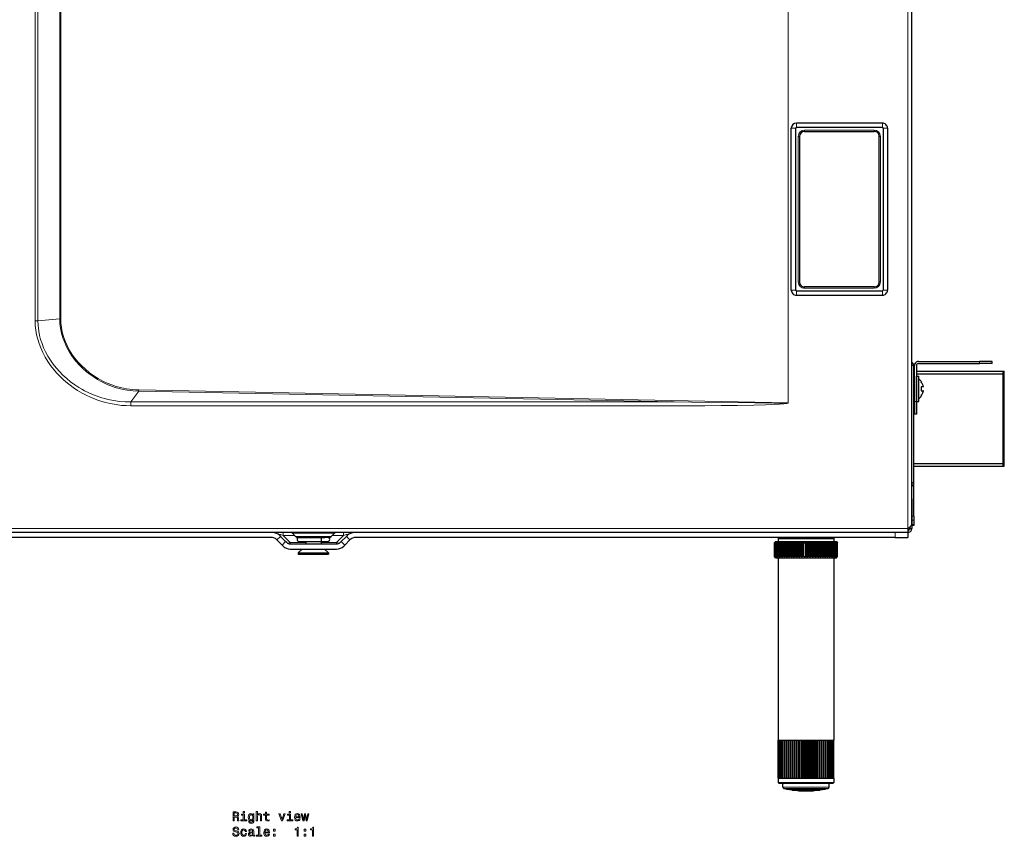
# Model space of a CAD drawing. Extents: x -370 to 240, y -34 to 836.
# Tile 2 of 9: x -149 to 240, y -34 to 288. Entities that reach past the tile are written whole.
import ezdxf

# ---------------------------------------------------------------- set-up
doc = ezdxf.new("R2010")
doc.units = 0

msp = doc.modelspace()

# ---------------------------------------------------------------- linework, layer by layer
at = {"color": 7, "lineweight": 15}
for p, q in [((202.051804, 87.337265), (202.051804, 719.127319)), ((154.831909, 676.058838), (154.831909, 137.015717)), ((154.871704, 676.058838), (154.871704, 137.015717)), ((-142.871582, 169.461609), (-142.871582, 643.612915)), ((-141.780121, 169.461609), (-141.780121, 643.612915)), ((-133.125824, 642.910034), (-133.125824, 170.164459)), ((-132.748749, 642.910034), (-132.748749, 170.164459)), ((156.051788, 245.537262), (157.783844, 245.537262)), ((158.051788, 247.537262), (158.051788, 245.805206)), ((192.051788, 247.537262), (192.051788, 245.805206)), ((194.051788, 245.537262), (192.319733, 245.537262)), ((159.301788, 242.287262), (158.801788, 242.287262)), ((158.801788, 242.287262), (158.801788, 184.787262)), ((188.801788, 244.787262), (161.301788, 244.787262)), ((161.301788, 244.287262), (161.301788, 244.787262)), ((188.801788, 244.287262), (188.801788, 244.787262)), ((190.801788, 242.287262), (191.301788, 242.287262)), ((191.301788, 242.287262), (191.301788, 184.787262)), ((159.301788, 184.787262), (158.801788, 184.787262)), ((190.801788, 184.787262), (191.301788, 184.787262)), ((156.051788, 181.537262), (157.783844, 181.537262)), ((158.051788, 179.537262), (158.051788, 181.269318)), ((161.301788, 182.787262), (161.301788, 182.287262)), ((161.301788, 182.287262), (188.801788, 182.287262)), ((188.801788, 182.787262), (188.801788, 182.287262)), ((192.051788, 179.537262), (192.051788, 181.269318)), ((194.051788, 181.537262), (192.319733, 181.537262)), ((-141.780121, 169.461609), (-142.871582, 169.461609)), ((-133.125854, 170.164459), (-132.748749, 170.164459)), ((230.481812, 152.537262), (230.481812, 153.33725)), ((-101.867065, 141.574066), (109.696754, 137.393188)), ((-101.853821, 142.088303), (154.831909, 137.015717)), ((109.696754, 137.393188), (-105.055176, 137.393188)), ((-105.055176, 137.393188), (-105.055176, 135.850494)), ((154.831909, 137.015717), (154.871704, 137.015717)), ((205.481812, 137.537262), (204.681808, 137.537262)), ((109.696754, 135.850494), (-105.055176, 135.850494)), ((204.451813, 92.183701), (203.65181, 92.183701)), ((204.451813, 92.183693), (203.65181, 92.183693)), ((204.451813, 90.603348), (203.65181, 90.603348)), ((204.451813, 90.603348), (203.65181, 90.603348)), ((202.051804, 87.337265), (-238.748199, 87.337265)), ((-44.762405, 84.565689), (-44.762405, 85.737259)), ((-20.933975, 84.565689), (-20.933975, 85.737259)), ((197.051819, 85.737259), (197.051819, 83.737259)), ((204.451813, 88.987259), (203.65181, 88.987259)), ((204.451813, 88.987259), (203.65181, 88.987259)), ((-44.762405, 84.565689), (-40.258011, 84.565689)), ((-44.76239, 84.565689), (-42.01976, 81.823051)), ((-42.01976, 81.237259), (-42.01976, 81.823051)), ((-35.84819, 81.823051), (-42.01976, 81.823051)), ((-35.198227, 85.502945), (-41.195251, 85.502945)), ((-34.833054, 84.205894), (-39.898193, 84.205894)), ((-24.501144, 85.502945), (-35.198227, 85.502945)), ((-25.798187, 84.205894), (-34.833054, 84.205894)), ((-23.676605, 81.823051), (-29.84819, 81.823051)), ((-25.4384, 84.565689), (-20.933975, 84.565689)), ((-20.933975, 84.565689), (-23.676605, 81.823051)), ((-23.676605, 81.237259), (-23.676605, 81.823051)), ((166.214584, -14.859764), (152.751801, -14.859764)), ((166.024658, -15.348862), (153.147949, -15.348862)), ((170.555664, -15.348862), (166.024658, -15.348862)), ((170.951813, -14.859764), (166.214584, -14.859764))]:
    msp.add_line(p, q, dxfattribs=at)
at = {"color": 7, "lineweight": 30}
for p, q in [((203.65181, 89.117493), (203.65181, 718.737305)), ((156.051788, 181.537262), (156.051788, 245.537262)), ((157.783844, 181.537262), (157.783844, 245.537262)), ((192.051788, 247.537262), (158.051788, 247.537262)), ((192.051788, 245.805206), (158.051788, 245.805206)), ((192.319733, 245.537262), (192.319733, 181.537262)), ((194.051788, 245.537262), (194.051788, 181.537262)), ((159.301788, 242.287262), (159.301788, 184.787262)), ((161.301788, 244.287262), (188.801788, 244.287262)), ((190.801788, 184.787262), (190.801788, 242.287262)), ((158.051788, 181.269318), (192.051788, 181.269318)), ((158.051788, 179.537262), (192.051788, 179.537262)), ((188.801788, 182.787262), (161.301788, 182.787262)), ((206.281799, 153.33725), (230.481812, 153.33725)), ((206.281799, 152.537262), (230.481812, 152.537262)), ((235.481812, 153.33725), (230.481812, 153.33725)), ((235.481812, 152.537262), (230.481812, 152.537262)), ((235.481812, 152.537262), (235.481812, 153.33725)), ((204.451813, 151.737259), (203.651794, 151.737259)), ((204.451813, 151.737259), (203.651794, 151.737259)), ((204.451736, 149.487015), (204.681747, 149.487015)), ((204.451736, 148.487015), (204.681747, 148.487015)), ((204.451813, 105.337265), (204.451813, 151.737259)), ((204.451813, 105.337257), (204.451813, 151.737259)), ((204.681808, 137.537262), (204.681808, 151.737244)), ((205.48175, 149.487015), (239.747833, 149.487015)), ((205.48175, 148.487015), (239.747833, 148.487015)), ((205.481812, 151.737244), (205.481812, 137.537262)), ((239.747833, 149.487015), (240.247833, 149.487015)), ((239.747833, 148.487015), (239.747833, 149.487015)), ((239.747833, 112.987015), (239.747833, 148.487015)), ((240.247833, 111.987015), (240.247833, 149.487015)), ((204.451782, 144.537262), (204.681808, 144.537262)), ((204.451797, 144.537262), (204.681793, 144.537262)), ((205.481812, 140.140121), (205.481812, 147.537262)), ((205.481812, 147.537262), (206.448471, 147.537262)), ((205.481812, 147.537262), (206.448471, 147.537262)), ((206.448471, 140.140121), (206.448471, 147.537262)), ((207.410995, 145.478424), (207.410995, 145.35791)), ((207.410995, 145.478424), (207.410995, 145.35791)), ((204.451782, 140.537262), (204.681808, 140.537262)), ((205.481812, 137.537262), (205.481812, 140.140121)), ((206.448471, 137.537262), (206.448471, 140.140121)), ((208.239197, 143.37059), (207.410995, 143.37059)), ((207.410995, 143.37059), (207.410995, 141.703918)), ((207.410995, 143.37059), (207.410995, 141.703918)), ((207.410995, 143.37059), (207.410995, 141.703918)), ((207.410995, 143.37059), (207.410995, 141.703918)), ((207.410995, 141.703918), (208.065948, 141.703918)), ((208.239197, 141.703918), (208.065948, 141.703918)), ((204.681808, 137.537262), (204.681808, 132.537262)), ((205.481812, 137.537262), (205.481812, 132.537262)), ((205.481812, 137.537262), (206.448471, 137.537262)), ((207.410995, 139.716599), (207.410995, 139.596069)), ((207.410995, 139.716599), (207.410995, 139.596069)), ((205.481812, 132.537262), (204.681808, 132.537262)), ((204.451736, 112.987015), (239.747833, 112.987015)), ((239.747833, 111.987015), (239.747833, 112.987015)), ((204.451736, 111.987015), (239.747833, 111.987015)), ((239.747833, 111.987015), (240.247833, 111.987015)), ((204.451813, 105.337265), (203.651794, 105.337265)), ((204.451813, 105.337257), (203.651794, 105.337257)), ((204.451813, 92.183701), (204.451813, 105.337265)), ((204.451813, 92.183693), (204.451813, 105.337257)), ((203.65181, 99.13726), (203.65181, 87.337265)), ((204.451813, 92.183701), (204.451813, 90.603348)), ((204.451813, 92.183693), (204.451813, 90.603348)), ((204.451813, 90.603348), (204.451813, 88.987259)), ((204.451813, 90.603348), (204.451813, 88.987259)), ((202.051804, 85.737259), (-238.748199, 85.737259)), ((202.051804, 87.337265), (202.051804, 85.737259)), ((202.051819, 85.737259), (202.051819, 83.737259)), ((202.851807, 87.930672), (202.851807, 87.337265)), ((202.851807, 87.337265), (203.65181, 87.337265)), ((203.65181, 89.117241), (203.65181, 88.987259)), ((203.65181, 89.117241), (203.65181, 88.987259)), ((203.65181, 88.987259), (203.65181, 88.537262)), ((203.65181, 88.987259), (203.65181, 88.537254)), ((204.451813, 88.537262), (203.65181, 88.537262)), ((204.451813, 88.537254), (203.65181, 88.537254)), ((204.451813, 88.987259), (204.451813, 88.537262)), ((204.451813, 88.987259), (204.451813, 88.537254)), ((-49.005035, 83.737259), (-233.748169, 83.737259)), ((-47.59082, 83.151474), (-47.262405, 82.823051)), ((-45.84819, 84.237259), (-47.262405, 82.823051)), ((-45.262405, 80.823051), (-47.262405, 82.823051)), ((-46.176605, 84.565689), (-45.84819, 84.237259)), ((-43.84819, 82.237259), (-45.84819, 84.237259)), ((-43.84819, 82.237259), (-45.262405, 80.823051)), ((-43.433975, 81.823051), (-43.84819, 82.237259)), ((-39.898193, 84.205894), (-41.195251, 85.502945)), ((-37.398193, 83.737259), (-38.766815, 83.737259)), ((-38.59819, 83.737259), (-37.398193, 83.737259)), ((-38.59819, 82.237259), (-27.09819, 82.237259)), ((-37.398193, 83.737259), (-36.363876, 83.737259)), ((-34.514526, 83.737259), (-36.692963, 83.737259)), ((-36.363876, 83.737259), (-29.33252, 83.737259)), ((-35.84819, 82.237259), (-35.84819, 81.237259)), ((-28.994324, 83.737259), (-34.514526, 83.737259)), ((-29.84819, 83.737259), (-29.84819, 81.237259)), ((-29.33252, 83.737259), (-28.298187, 83.737259)), ((-26.929565, 83.737259), (-28.298187, 83.737259)), ((-25.798187, 84.205894), (-24.501144, 85.502945)), ((-22.262405, 81.823051), (-21.84819, 82.237259)), ((-19.84819, 84.237259), (-21.84819, 82.237259)), ((-21.84819, 82.237259), (-20.433975, 80.823051)), ((-18.433975, 82.823051), (-20.433975, 80.823051)), ((-19.51976, 84.565689), (-19.84819, 84.237259)), ((-19.84819, 84.237259), (-18.433975, 82.823051)), ((-18.105545, 83.151474), (-18.433975, 82.823051)), ((197.051819, 83.737259), (-16.69133, 83.737259)), ((149.851807, 82.237267), (149.351807, 81.737267)), ((149.851807, 82.237267), (149.351807, 81.737267)), ((149.353928, 81.737267), (149.351837, 81.737267)), ((149.354309, 81.737267), (149.380066, 81.737267)), ((149.354309, 76.237267), (149.354309, 81.737267)), ((149.423645, 81.737267), (149.380066, 81.737267)), ((149.380066, 76.237267), (149.380066, 81.737267)), ((149.423645, 81.737267), (149.500763, 81.737267)), ((149.423645, 76.237267), (149.423645, 81.737267)), ((149.587585, 81.737267), (149.500763, 81.737267)), ((149.500763, 76.237267), (149.500763, 81.737267)), ((149.587585, 81.737267), (149.715439, 81.737267)), ((149.587585, 76.237267), (149.587585, 81.737267)), ((149.844849, 81.737267), (149.715439, 81.737267)), ((149.715439, 76.237267), (149.715439, 81.737267)), ((149.844849, 81.737267), (150.022491, 81.737267)), ((149.844849, 76.237267), (149.844849, 81.737267)), ((149.851807, 82.237267), (172.382797, 82.237267)), ((150.193512, 81.737267), (150.022491, 81.737267)), ((150.022491, 76.237267), (150.022491, 81.737267)), ((150.193512, 81.737267), (150.419571, 81.737267)), ((150.193512, 76.237267), (150.193512, 81.737267)), ((150.630875, 81.737267), (150.419571, 81.737267)), ((150.419571, 76.237267), (150.419571, 81.737267)), ((150.630875, 81.737267), (150.903656, 81.737267)), ((150.630875, 76.237267), (150.630875, 81.737267)), ((151.15181, 83.737259), (150.851807, 83.437263)), ((151.15181, 83.737259), (150.851807, 83.437263)), ((150.851807, 83.437263), (156.578125, 83.437263)), ((150.851807, 83.437263), (150.851807, 82.237267)), ((151.153656, 81.737267), (150.903656, 81.737267)), ((150.903656, 76.237267), (150.903656, 81.737267)), ((151.153656, 81.737267), (151.471069, 81.737267)), ((151.153656, 76.237267), (151.153656, 81.737267)), ((151.757843, 81.737267), (151.471069, 81.737267)), ((151.471069, 76.237267), (151.471069, 81.737267)), ((151.757843, 81.737267), (152.117462, 81.737267)), ((151.757843, 76.237267), (151.757843, 81.737267)), ((152.438873, 81.737267), (152.117462, 81.737267)), ((152.117462, 76.237267), (152.117462, 81.737267)), ((152.438858, 81.737267), (152.837967, 81.737267)), ((152.438858, 76.237267), (152.438858, 81.737267)), ((153.191513, 81.737267), (152.837967, 81.737267)), ((152.837967, 76.237267), (152.837967, 81.737267)), ((153.191513, 81.737267), (153.62706, 81.737267)), ((153.191513, 76.237267), (153.191513, 81.737267)), ((154.010086, 81.737267), (153.62706, 81.737267)), ((153.62706, 76.237267), (153.62706, 81.737267)), ((153.948517, 76.237267), (153.948517, 81.737267)), ((154.010071, 81.737267), (154.478745, 81.737267)), ((154.010071, 76.237267), (154.010071, 81.737267)), ((154.888321, 81.737267), (154.478745, 81.737267)), ((154.478745, 76.237267), (154.478745, 81.737267)), ((154.765594, 76.237267), (154.765594, 81.737267)), ((154.888321, 81.737267), (155.386551, 81.737267)), ((154.888321, 76.237267), (154.888321, 81.737267)), ((155.819565, 81.737267), (155.386551, 81.737267)), ((155.386551, 76.237267), (155.386551, 81.737267)), ((155.636597, 76.237267), (155.636597, 81.737267)), ((155.819565, 81.737267), (156.343567, 81.737267)), ((155.819565, 76.237267), (155.819565, 81.737267)), ((156.796707, 81.737267), (156.343567, 81.737267)), ((156.343567, 76.237267), (156.343567, 81.737267)), ((156.554916, 76.237267), (156.554916, 81.737267)), ((156.578125, 83.437263), (172.851807, 83.437263)), ((156.796707, 81.737267), (157.342484, 81.737267)), ((156.796707, 76.237267), (156.796707, 81.737267)), ((157.812332, 81.737267), (157.342484, 81.737267)), ((157.342484, 76.237267), (157.342484, 81.737267)), ((157.513535, 76.237267), (157.513535, 81.737267)), ((157.812332, 81.737267), (158.375732, 81.737267)), ((157.812332, 76.237267), (157.812332, 81.737267)), ((158.858704, 81.737267), (158.375732, 81.737267)), ((158.375732, 76.237267), (158.375732, 81.737267)), ((158.505173, 76.237267), (158.505173, 81.737267)), ((158.858704, 81.737267), (159.43544, 81.737267)), ((158.858704, 76.237267), (158.858704, 81.737267)), ((159.927841, 81.737267), (159.43544, 81.737267)), ((159.43544, 76.237267), (159.43544, 81.737267)), ((159.522278, 76.237267), (159.522278, 81.737267)), ((159.927841, 81.737267), (160.513535, 81.737267)), ((159.927841, 76.237267), (159.927841, 81.737267)), ((161.011627, 81.737267), (160.513535, 81.737267)), ((160.513535, 76.237267), (160.513535, 81.737267)), ((160.557114, 76.237267), (160.557114, 81.737267)), ((161.011627, 81.737267), (161.601807, 81.737267)), ((161.011627, 76.237267), (161.011627, 81.737267)), ((162.101807, 81.737267), (161.601807, 81.737267)), ((161.601807, 81.737267), (161.601807, 76.237267)), ((162.101807, 81.737267), (162.691986, 81.737267)), ((162.101807, 81.737267), (162.101807, 76.237267)), ((163.190079, 81.737267), (162.691986, 81.737267)), ((162.691986, 76.237267), (162.691986, 81.737267)), ((163.1465, 76.237267), (163.1465, 81.737267)), ((163.190079, 81.737267), (163.775772, 81.737267)), ((163.190079, 76.237267), (163.190079, 81.737267)), ((164.268173, 81.737267), (163.775772, 81.737267)), ((163.775772, 76.237267), (163.775772, 81.737267)), ((164.181335, 76.237267), (164.181335, 81.737267)), ((164.268173, 81.737267), (164.84491, 81.737267)), ((164.268173, 76.237267), (164.268173, 81.737267)), ((165.327881, 81.737267), (164.84491, 81.737267)), ((164.84491, 76.237267), (164.84491, 81.737267)), ((165.198441, 76.237267), (165.198441, 81.737267)), ((165.327881, 81.737267), (165.891281, 81.737267)), ((165.327881, 76.237267), (165.327881, 81.737267)), ((166.36113, 81.737267), (165.891281, 81.737267)), ((165.891281, 76.237267), (165.891281, 81.737267)), ((166.190079, 76.237267), (166.190079, 81.737267)), ((166.36113, 81.737267), (166.906906, 81.737267)), ((166.36113, 76.237267), (166.36113, 81.737267)), ((167.360046, 81.737267), (166.906906, 81.737267)), ((166.906906, 76.237267), (166.906906, 81.737267)), ((167.148697, 76.237267), (167.148697, 81.737267)), ((167.360046, 81.737267), (167.884048, 81.737267)), ((167.360046, 76.237267), (167.360046, 81.737267)), ((168.317062, 81.737267), (167.884048, 81.737267)), ((167.884048, 76.237267), (167.884048, 81.737267)), ((168.067017, 76.237267), (168.067017, 81.737267)), ((168.317062, 81.737267), (168.815292, 81.737267)), ((168.317062, 76.237267), (168.317062, 81.737267)), ((169.224869, 81.737267), (168.815292, 81.737267)), ((168.815292, 76.237267), (168.815292, 81.737267)), ((168.938019, 76.237267), (168.938019, 81.737267)), ((169.224869, 81.737267), (169.693542, 81.737267)), ((169.224869, 76.237267), (169.224869, 81.737267)), ((170.076553, 81.737267), (169.693542, 81.737267)), ((169.693542, 76.237267), (169.693542, 81.737267)), ((169.755096, 76.237267), (169.755096, 81.737267)), ((170.076553, 81.737267), (170.5121, 81.737267)), ((170.076553, 76.237267), (170.076553, 81.737267)), ((170.865646, 81.737267), (170.5121, 81.737267)), ((170.5121, 76.237267), (170.5121, 81.737267)), ((170.865646, 81.737267), (171.264755, 81.737267)), ((170.865646, 76.237267), (170.865646, 81.737267)), ((171.586136, 81.737267), (171.26474, 81.737267)), ((171.264755, 76.237267), (171.264755, 81.737267)), ((171.586151, 81.737267), (171.94577, 81.737267)), ((171.586151, 76.237267), (171.586151, 81.737267)), ((172.232544, 81.737267), (171.94577, 81.737267)), ((171.94577, 76.237267), (171.94577, 81.737267)), ((172.232559, 81.737267), (172.549957, 81.737267)), ((172.232559, 76.237267), (172.232559, 81.737267)), ((172.382797, 82.237267), (173.851807, 82.237267)), ((172.799957, 81.737267), (172.549957, 81.737267)), ((172.549957, 76.237267), (172.549957, 81.737267)), ((172.551804, 83.737259), (172.851807, 83.437263)), ((172.551804, 83.737259), (172.851807, 83.437263)), ((172.799957, 81.737267), (172.821594, 81.737267)), ((172.799957, 76.237267), (172.799957, 81.737267)), ((172.821594, 81.737267), (173.072739, 81.737267)), ((172.851807, 83.437263), (172.851807, 82.237267)), ((172.851807, 83.437263), (172.851807, 82.236984)), ((173.072739, 76.237267), (173.072739, 81.737267)), ((173.072739, 81.737267), (173.284042, 81.737267)), ((173.284042, 81.737267), (173.510101, 81.737267)), ((173.284042, 76.237267), (173.284042, 81.737267)), ((173.510101, 76.237267), (173.510101, 81.737267)), ((173.510101, 81.737267), (173.681122, 81.737267)), ((173.681122, 76.237267), (173.681122, 81.737267)), ((173.681122, 81.737267), (173.858765, 81.737267)), ((173.851807, 82.237267), (174.351807, 81.737267)), ((173.851807, 82.237267), (174.351807, 81.737267)), ((173.858765, 76.237267), (173.858765, 81.737267)), ((173.858765, 81.737267), (173.988174, 81.737267)), ((173.988174, 81.737267), (174.116028, 81.737267)), ((173.988174, 76.237267), (173.988174, 81.737267)), ((174.116028, 76.237267), (174.116028, 81.737267)), ((174.116028, 81.737267), (174.20285, 81.737267)), ((174.20285, 81.737267), (174.279968, 81.737267)), ((174.20285, 76.237267), (174.20285, 81.737267)), ((174.279968, 76.237267), (174.279968, 81.737267)), ((174.279968, 81.737267), (174.323532, 81.737267)), ((174.323532, 81.737267), (174.349304, 81.737267)), ((174.323532, 76.237267), (174.323532, 81.737267)), ((174.349304, 76.237267), (174.349304, 81.737267)), ((174.349304, 76.237267), (174.349304, 81.737267)), ((174.349304, 76.237267), (174.349304, 81.737267)), ((174.349304, 76.237267), (174.349304, 81.737267)), ((174.349304, 81.737267), (174.351807, 81.737267)), ((197.051819, 83.737259), (202.051819, 83.737259)), ((-44.84819, 80.408836), (-45.262405, 80.823051)), ((-42.01976, 81.237259), (-23.676605, 81.237259)), ((-42.01976, 79.237259), (-23.676605, 79.237259)), ((-37.266373, 79.237259), (-38.84819, 77.787262)), ((-37.266678, 79.236977), (-38.84819, 77.787262)), ((-28.430008, 79.237259), (-26.84819, 77.787262)), ((-28.429703, 79.236977), (-26.84819, 77.787262)), ((-20.84819, 80.408836), (-20.433975, 80.823051)), ((-38.84819, 77.787262), (-27.582687, 77.787262)), ((-38.84819, 77.787262), (-38.84819, 77.237259)), ((-38.84819, 77.237259), (-27.582687, 77.237259)), ((-27.582687, 77.787262), (-26.84819, 77.787262)), ((-27.582687, 77.237259), (-26.84819, 77.237259)), ((-26.84819, 77.787262), (-26.84819, 77.237259)), ((-26.84819, 77.787262), (-26.84819, 77.237259)), ((149.851807, 75.737267), (149.351807, 76.237267)), ((149.353928, 76.237267), (149.351837, 76.237267)), ((149.354309, 76.237267), (149.380066, 76.237267)), ((149.423645, 76.237267), (149.380066, 76.237267)), ((149.423645, 76.237267), (149.500763, 76.237267)), ((149.587585, 76.237267), (149.500763, 76.237267)), ((149.587585, 76.237267), (149.715439, 76.237267)), ((149.844849, 76.237267), (149.715439, 76.237267)), ((149.844849, 76.237267), (150.022491, 76.237267)), ((149.851807, 75.737267), (172.382797, 75.737267)), ((150.193512, 76.237267), (150.022491, 76.237267)), ((150.193512, 76.237267), (150.419571, 76.237267)), ((150.630875, 76.237267), (150.419571, 76.237267)), ((150.630875, 76.237267), (150.903656, 76.237267)), ((150.851807, 75.737267), (150.851807, 3.737259)), ((151.153656, 76.237267), (150.903656, 76.237267)), ((151.153656, 76.237267), (151.471069, 76.237267)), ((151.757843, 76.237267), (151.471069, 76.237267)), ((151.757843, 76.237267), (152.117462, 76.237267)), ((152.438873, 76.237267), (152.117462, 76.237267)), ((152.438858, 76.237267), (152.837967, 76.237267)), ((153.191513, 76.237267), (152.837967, 76.237267)), ((153.191513, 76.237267), (153.62706, 76.237267)), ((154.010086, 76.237267), (153.62706, 76.237267)), ((154.010071, 76.237267), (154.478745, 76.237267)), ((154.888321, 76.237267), (154.478745, 76.237267)), ((154.888321, 76.237267), (155.386551, 76.237267)), ((155.819565, 76.237267), (155.386551, 76.237267)), ((155.819565, 76.237267), (156.343567, 76.237267)), ((156.796707, 76.237267), (156.343567, 76.237267)), ((156.796707, 76.237267), (157.342484, 76.237267)), ((157.812332, 76.237267), (157.342484, 76.237267)), ((157.812332, 76.237267), (158.375732, 76.237267)), ((158.858704, 76.237267), (158.375732, 76.237267)), ((158.858704, 76.237267), (159.43544, 76.237267)), ((159.927841, 76.237267), (159.43544, 76.237267)), ((159.927841, 76.237267), (160.513535, 76.237267)), ((161.011627, 76.237267), (160.513535, 76.237267)), ((161.011627, 76.237267), (161.601807, 76.237267)), ((162.101807, 76.237267), (161.601807, 76.237267)), ((162.101807, 76.237267), (162.691986, 76.237267)), ((163.190079, 76.237267), (162.691986, 76.237267)), ((163.190079, 76.237267), (163.775772, 76.237267)), ((164.268173, 76.237267), (163.775772, 76.237267)), ((164.268173, 76.237267), (164.84491, 76.237267)), ((165.327881, 76.237267), (164.84491, 76.237267)), ((165.327881, 76.237267), (165.891281, 76.237267)), ((166.36113, 76.237267), (165.891281, 76.237267)), ((166.36113, 76.237267), (166.906906, 76.237267)), ((167.360046, 76.237267), (166.906906, 76.237267)), ((167.360046, 76.237267), (167.884048, 76.237267)), ((168.317062, 76.237267), (167.884048, 76.237267)), ((168.317062, 76.237267), (168.815292, 76.237267)), ((169.224869, 76.237267), (168.815292, 76.237267)), ((169.224869, 76.237267), (169.693542, 76.237267)), ((170.076553, 76.237267), (169.693542, 76.237267)), ((170.076553, 76.237267), (170.5121, 76.237267)), ((170.865646, 76.237267), (170.5121, 76.237267)), ((170.865646, 76.237267), (171.264755, 76.237267)), ((171.586136, 76.237267), (171.26474, 76.237267)), ((171.586151, 76.237267), (171.94577, 76.237267)), ((172.232544, 76.237267), (171.94577, 76.237267)), ((172.232559, 76.237267), (172.549957, 76.237267)), ((172.382797, 75.737267), (173.851807, 75.737267)), ((172.799957, 76.237267), (172.549957, 76.237267)), ((172.799957, 76.237267), (172.821594, 76.237267)), ((172.821594, 76.237267), (173.072739, 76.237267)), ((172.851807, 75.737267), (172.851807, 3.737259)), ((172.851807, 75.737267), (172.851807, 3.737259)), ((173.284042, 76.237267), (173.072739, 76.237267)), ((173.284042, 76.237267), (173.510101, 76.237267)), ((173.681122, 76.237267), (173.510101, 76.237267)), ((173.681122, 76.237267), (173.858765, 76.237267)), ((173.851807, 75.737267), (174.351807, 76.237267)), ((173.988174, 76.237267), (173.858765, 76.237267)), ((173.988174, 76.237267), (174.116028, 76.237267)), ((174.20285, 76.237267), (174.116028, 76.237267)), ((174.20285, 76.237267), (174.279968, 76.237267)), ((174.323532, 76.237267), (174.279968, 76.237267)), ((174.323532, 76.237267), (174.349304, 76.237267)), ((174.351501, 76.237267), (174.349304, 76.237267)), ((150.851807, 3.737259), (150.877914, 3.737259)), ((150.854019, -11.262741), (150.854019, 3.737259)), ((150.877914, -11.262741), (150.877914, 3.737259)), ((150.879303, 3.737259), (150.99173, 3.737259)), ((150.879303, -11.262741), (150.879303, 3.737259)), ((150.99173, -11.262741), (150.99173, 3.737259)), ((150.994888, 3.737259), (151.194946, 3.737259)), ((150.994888, -11.262741), (150.994888, 3.737259)), ((151.194946, -11.262741), (151.194946, 3.737259)), ((151.19986, 3.737259), (151.48587, 3.737259)), ((151.19986, -11.262741), (151.19986, 3.737259)), ((151.48587, -11.262741), (151.48587, 3.737259)), ((151.492493, 3.737259), (151.862122, 3.737259)), ((151.492493, -11.262741), (151.492493, 3.737259)), ((151.862122, -11.262741), (151.862122, 3.737259)), ((151.870407, 3.737259), (152.320587, 3.737259)), ((151.870407, -11.262741), (151.870407, 3.737259)), ((152.320587, -11.262741), (152.320587, 3.737259)), ((152.330475, 3.737259), (152.857513, 3.737259)), ((152.330475, -11.262741), (152.330475, 3.737259)), ((152.857513, -11.262741), (152.857513, 3.737259)), ((152.868912, 3.737259), (153.468475, 3.737259)), ((152.868912, -11.262741), (152.868912, 3.737259)), ((153.468475, -11.262741), (153.468475, 3.737259)), ((153.481293, 3.737259), (154.148453, 3.737259)), ((153.481293, -11.262741), (153.481293, 3.737259)), ((154.148453, -11.262741), (154.148453, 3.737259)), ((154.162567, 3.737259), (154.89183, 3.737259)), ((154.162567, -11.262741), (154.162567, 3.737259)), ((154.85321, -11.262741), (154.85321, 3.737259)), ((154.89183, -11.262741), (154.89183, 3.737259)), ((154.90715, 3.737259), (155.69249, 3.737259)), ((154.90715, -11.262741), (154.90715, 3.737259)), ((155.591446, -11.262741), (155.591446, 3.737259)), ((155.69249, -11.262741), (155.69249, 3.737259)), ((155.708878, 3.737259), (156.543854, 3.737259)), ((155.708878, -11.262741), (155.708878, 3.737259)), ((156.38121, -11.262741), (156.38121, 3.737259)), ((156.543854, -11.262741), (156.543854, 3.737259)), ((156.561188, 3.737259), (156.578125, 3.737259)), ((156.561188, -11.262741), (156.561188, 3.737259)), ((156.578125, 3.737259), (157.438904, 3.737259)), ((157.216003, -11.262741), (157.216003, 3.737259)), ((157.438904, -11.262741), (157.438904, 3.737259)), ((157.457031, 3.737259), (158.3703, 3.737259)), ((157.457031, -11.262741), (157.457031, 3.737259)), ((158.088943, -11.262741), (158.088943, 3.737259)), ((158.3703, -11.262741), (158.3703, 3.737259)), ((158.389038, 3.737259), (159.330322, 3.737259)), ((158.389038, -11.262741), (158.389038, 3.737259)), ((158.992859, -11.262741), (158.992859, 3.737259)), ((159.330322, -11.262741), (159.330322, 3.737259)), ((159.349579, 3.737259), (160.311111, 3.737259)), ((159.349579, -11.262741), (159.349579, 3.737259)), ((159.920319, -11.262741), (159.920319, 3.737259)), ((160.311111, -11.262741), (160.311111, 3.737259)), ((160.330688, 3.737259), (161.304596, 3.737259)), ((160.330688, -11.262741), (160.330688, 3.737259)), ((160.863678, -11.262741), (160.863678, 3.737259)), ((161.304596, -11.262741), (161.304596, 3.737259)), ((161.324326, 3.737259), (162.302567, 3.737259)), ((161.324326, -11.262741), (161.324326, 3.737259)), ((161.815155, -11.262741), (161.815155, 3.737259)), ((162.302567, -11.262741), (162.302567, 3.737259)), ((162.322311, 3.737259), (163.296829, 3.737259)), ((162.322311, -11.262741), (162.322311, 3.737259)), ((162.766937, -11.262741), (162.766937, 3.737259)), ((163.296829, -11.262741), (163.296829, 3.737259)), ((163.316422, 3.737259), (164.279205, 3.737259)), ((163.316422, -11.262741), (163.316422, 3.737259)), ((163.711197, -11.262741), (163.711197, 3.737259)), ((164.279205, -11.262741), (164.279205, 3.737259)), ((164.298477, 3.737259), (165.241592, 3.737259)), ((164.298477, -11.262741), (164.298477, 3.737259)), ((164.640137, -11.262741), (164.640137, 3.737259)), ((165.241592, -11.262741), (165.241592, 3.737259)), ((165.260391, 3.737259), (166.176086, 3.737259)), ((165.260391, -11.262741), (165.260391, 3.737259)), ((165.546143, -11.262741), (165.546143, 3.737259)), ((166.176086, -11.262741), (166.176086, 3.737259)), ((166.194244, 3.737259), (167.074982, 3.737259)), ((166.194244, -11.262741), (166.194244, 3.737259)), ((166.421738, -11.262741), (166.421738, 3.737259)), ((167.074982, -11.262741), (167.074982, 3.737259)), ((167.092361, 3.737259), (167.930878, 3.737259)), ((167.092361, -11.262741), (167.092361, 3.737259)), ((167.259705, -11.262741), (167.259705, 3.737259)), ((167.930878, -11.262741), (167.930878, 3.737259)), ((167.947342, 3.737259), (168.73674, 3.737259)), ((167.947342, -11.262741), (167.947342, 3.737259)), ((168.053162, -11.262741), (168.053162, 3.737259)), ((168.73674, -11.262741), (168.73674, 3.737259)), ((168.752151, 3.737259), (169.485931, 3.737259)), ((168.752151, -11.262741), (168.752151, 3.737259)), ((168.795578, -11.262741), (168.795578, 3.737259)), ((169.485931, -11.262741), (169.485931, 3.737259)), ((169.500153, 3.737259), (170.172287, 3.737259)), ((169.500153, -11.262741), (169.500153, 3.737259)), ((170.172287, -11.262741), (170.172287, 3.737259)), ((170.185211, 3.737259), (170.790161, 3.737259)), ((170.185211, -11.262741), (170.185211, 3.737259)), ((170.790161, -11.262741), (170.790161, 3.737259)), ((170.801666, 3.737259), (171.334457, 3.737259)), ((170.801666, -11.262741), (170.801666, 3.737259)), ((171.334457, -11.262741), (171.334457, 3.737259)), ((171.344452, 3.737259), (171.80069, 3.737259)), ((171.344452, -11.262741), (171.344452, 3.737259)), ((171.80069, -11.262741), (171.80069, 3.737259)), ((171.809113, 3.737259), (172.185043, 3.737259)), ((171.809113, -11.262741), (171.809113, 3.737259)), ((172.185043, -11.262741), (172.185043, 3.737259)), ((172.191803, 3.737259), (172.484329, 3.737259)), ((172.191803, -11.262741), (172.191803, 3.737259)), ((172.484329, -11.262741), (172.484329, 3.737259)), ((172.48938, 3.737259), (172.696106, 3.737259)), ((172.48938, -11.262741), (172.48938, 3.737259)), ((172.696106, -11.262741), (172.696106, 3.737259)), ((172.699402, 3.737259), (172.818619, 3.737259)), ((172.699402, -11.262741), (172.699402, 3.737259)), ((172.818619, -11.262741), (172.818619, 3.737259)), ((172.820145, 3.737259), (172.851807, 3.737259)), ((172.820145, -11.262741), (172.820145, 3.737259)), ((172.850861, -11.262741), (172.850861, 3.737259)), ((172.850861, -11.262741), (172.850861, 3.737259)), ((150.851807, -11.262741), (150.877914, -11.262741)), ((150.851807, -11.262741), (150.851807, -12.962738)), ((150.879303, -11.262741), (150.99173, -11.262741)), ((150.994888, -11.262741), (151.194946, -11.262741)), ((151.19986, -11.262741), (151.48587, -11.262741)), ((151.492493, -11.262741), (151.862122, -11.262741)), ((151.870407, -11.262741), (152.320587, -11.262741)), ((152.330475, -11.262741), (152.857513, -11.262741)), ((152.868912, -11.262741), (153.468475, -11.262741)), ((153.481293, -11.262741), (154.148453, -11.262741)), ((154.162567, -11.262741), (154.89183, -11.262741)), ((154.90715, -11.262741), (155.69249, -11.262741)), ((155.708878, -11.262741), (156.543854, -11.262741)), ((156.561188, -11.262741), (156.578125, -11.262741)), ((156.578125, -11.262741), (157.438904, -11.262741)), ((157.457031, -11.262741), (158.3703, -11.262741)), ((158.389038, -11.262741), (159.330322, -11.262741)), ((159.349579, -11.262741), (160.311111, -11.262741)), ((160.330688, -11.262741), (161.304596, -11.262741)), ((161.324326, -11.262741), (162.302567, -11.262741)), ((162.322311, -11.262741), (163.296829, -11.262741)), ((163.316422, -11.262741), (164.279205, -11.262741)), ((164.298477, -11.262741), (165.241592, -11.262741)), ((165.260391, -11.262741), (166.176086, -11.262741)), ((166.194244, -11.262741), (167.074982, -11.262741)), ((167.092361, -11.262741), (167.930878, -11.262741)), ((167.947342, -11.262741), (168.73674, -11.262741)), ((168.752151, -11.262741), (169.485931, -11.262741)), ((169.500153, -11.262741), (170.172287, -11.262741)), ((170.185211, -11.262741), (170.790161, -11.262741)), ((170.801666, -11.262741), (171.334457, -11.262741)), ((171.344452, -11.262741), (171.80069, -11.262741)), ((171.809113, -11.262741), (172.185043, -11.262741)), ((172.191803, -11.262741), (172.484329, -11.262741)), ((172.48938, -11.262741), (172.696106, -11.262741)), ((172.699402, -11.262741), (172.818619, -11.262741)), ((172.820145, -11.262741), (172.851807, -11.262741)), ((172.851807, -11.262741), (172.851807, -12.962738)), ((172.851807, -11.262741), (172.851807, -12.962738)), ((150.851807, -12.962738), (156.578125, -12.962738)), ((151.15181, -13.262741), (150.851807, -12.962738)), ((151.15181, -13.262741), (156.721954, -13.262741)), ((152.751801, -14.859764), (152.751801, -13.262741)), ((165.594711, -15.529076), (154.044754, -15.529076)), ((156.578125, -12.962738), (172.851807, -12.962738)), ((156.721954, -13.262741), (172.551804, -13.262741)), ((169.658859, -15.529076), (165.594711, -15.529076)), ((170.951813, -14.859764), (170.951813, -13.262741)), ((170.951813, -14.859764), (170.951813, -13.262741)), ((172.551804, -13.262741), (172.851807, -12.962738)), ((154.412811, -15.690643), (165.418243, -15.690643)), ((164.527985, -15.88929), (156.269745, -15.88929)), ((156.619064, -16.031555), (164.360519, -16.031555)), ((163.301682, -16.153473), (158.827621, -16.153473)), ((159.154678, -16.274994), (163.145035, -16.274994)), ((163.145035, -16.274994), (164.549255, -16.274994)), ((164.875992, -16.153473), (163.301682, -16.153473)), ((164.360519, -16.031555), (167.084549, -16.031555)), ((167.433868, -15.88929), (164.527985, -15.88929)), ((165.418243, -15.690643), (169.290802, -15.690643))]:
    msp.add_line(p, q, dxfattribs=at)
at = {"color": 7, "lineweight": 15}
for points in [[(-105.055176, 135.850494), (-106.85434, 135.891907), (-108.686554, 136.01976), (-110.898438, 136.29071), (-113.151855, 136.70015), (-115.441681, 137.257507), (-117.760498, 137.972168), (-120.098633, 138.853271), (-121.27121, 139.359009), (-122.443848, 139.909592), (-124.267578, 140.859863), (-126.077942, 141.92482), (-127.864746, 143.106812), (-128.994232, 143.92807), (-130.108032, 144.799927), (-131.637054, 146.108521), (-133.113708, 147.512726), (-134.399597, 148.868301), (-135.619415, 150.291412), (-136.764191, 151.775635), (-137.825958, 153.313965), (-138.898743, 155.075699), (-139.852356, 156.883423), (-140.680023, 158.724854), (-141.326111, 160.437836), (-141.858948, 162.157501), (-142.277161, 163.870331), (-142.604584, 165.721649), (-142.800262, 167.533997), (-142.871582, 169.461609)], [(-141.780121, 169.461609), (-136.00885, 169.911652), (-133.125854, 170.164459)], [(-105.055176, 137.393188), (-107.265839, 137.421066), (-109.524689, 137.587585), (-111.827911, 137.902542), (-114.169434, 138.375458), (-115.351959, 138.674026), (-116.540649, 139.015442), (-118.799133, 139.781647), (-121.062592, 140.711411), (-122.198181, 141.242523), (-123.329407, 141.817047), (-124.44165, 142.428421), (-125.545227, 143.08316), (-127.224518, 144.17865), (-128.831085, 145.350189), (-130.397644, 146.624603), (-131.866028, 147.955994), (-133.254761, 149.358978), (-134.568237, 150.841141), (-135.744385, 152.326599), (-136.833344, 153.871185), (-137.827362, 155.467285), (-138.719604, 157.106583), (-139.50415, 158.779907), (-140.152191, 160.411102), (-140.693115, 162.055298), (-141.118042, 163.673065), (-141.436523, 165.281204), (-141.605316, 166.4673), (-141.716766, 167.636948), (-141.780121, 169.461609)], [(-101.867096, 141.574066), (-104.144745, 141.70816), (-105.297638, 141.833832), (-106.459259, 142.000824), (-108.020386, 142.290726), (-109.593262, 142.661026), (-111.174744, 143.115463), (-113.298065, 143.861496), (-114.35907, 144.295715), (-115.417297, 144.77179), (-116.820618, 145.472855), (-118.210327, 146.250763), (-119.580688, 147.106216), (-121.09079, 148.161179), (-122.558472, 149.313629), (-123.972839, 150.561127), (-125.322174, 151.899414), (-126.754364, 153.514175), (-128.071381, 155.225983), (-129.257568, 157.020874), (-129.799683, 157.948883), (-130.303741, 158.891541), (-130.764252, 159.837463), (-131.185028, 160.793015), (-131.891052, 162.683884), (-132.43689, 164.582703), (-132.822266, 166.472198), (-133.050049, 168.337189), (-133.125854, 170.164459)], [(-101.853821, 142.088287), (-103.150116, 142.138367), (-104.46106, 142.239471), (-105.619507, 142.37204), (-106.788635, 142.547821), (-107.922485, 142.759476), (-109.06485, 143.014709), (-110.826508, 143.493469), (-112.600403, 144.084335), (-114.379883, 144.792908), (-116.156616, 145.624176), (-117.927704, 146.586487), (-119.67334, 147.679474), (-121.378998, 148.904099), (-123.028107, 150.258881), (-124.602539, 151.739288), (-125.945282, 153.178864), (-127.196045, 154.704956), (-128.341034, 156.306229), (-129.368164, 157.969482), (-130.267303, 159.679962), (-131.030731, 161.421463), (-131.661682, 163.203247), (-132.145996, 164.982117), (-132.485382, 166.743256), (-132.684174, 168.474152), (-132.748749, 170.164459)], [(109.696754, 137.393188), (123.426437, 137.198608), (141.582397, 136.985977), (149.185532, 136.934952), (152.772766, 136.939636), (154.104889, 136.960495), (154.62767, 136.982758), (154.796692, 137.000931), (154.831909, 137.015717)], [(109.696754, 135.850494), (121.827896, 135.877625), (128.316772, 135.920166), (134.736023, 135.990158), (141.225098, 136.10321), (145.867783, 136.227432), (148.194016, 136.313034), (151.427887, 136.481873), (153.113297, 136.619415), (153.863449, 136.708923), (154.241394, 136.769714), (154.539642, 136.834625), (154.790039, 136.924286), (154.838898, 136.957352), (154.866272, 136.991837), (154.871704, 137.015717)], [(-46.176605, 84.565689), (-46.347458, 84.763496), (-46.394653, 84.848816), (-46.40686, 84.919525), (-46.376709, 84.971237), (-46.298752, 84.9991), (-46.174194, 85.00058), (-45.81366, 84.931183), (-45.482819, 84.831787), (-44.76239, 84.565689)], [(-20.933975, 84.565689), (-20.248734, 84.820038), (-19.931488, 84.917953), (-19.578308, 84.994659), (-19.445679, 85.002998), (-19.35202, 84.988251), (-19.32103, 84.972267), (-19.293869, 84.937447), (-19.289978, 84.891617), (-19.316574, 84.81665), (-19.51976, 84.565689)]]:
    msp.add_lwpolyline(points, dxfattribs=at)
at = {"color": 7, "lineweight": 30}
msp.add_lwpolyline([(202.051804, 87.337265), (202.779022, 87.871979), (203.106827, 88.153313), (203.317947, 88.372017), (203.486649, 88.598), (203.608963, 88.854614), (203.65181, 89.117493)], dxfattribs=at)
at = {"color": 7, "lineweight": 15}
for points in [[(-64.627716, -28.131622), (-64.158699, -28.131622), (-64.158699, -26.653957), (-63.679588, -26.653957), (-63.326565, -26.669086), (-63.10466, -26.739691), (-62.983624, -26.906118), (-62.933189, -27.203669), (-62.907974, -27.657558), (-62.877716, -27.955109), (-62.817196, -28.131622), (-62.287659, -28.131622), (-62.287659, -28.035801), (-62.403652, -27.89459), (-62.444, -27.632343), (-62.479301, -27.067501), (-62.565037, -26.648914), (-62.68103, -26.51779), (-62.862587, -26.421968), (-62.660858, -26.295887), (-62.519646, -26.119375), (-62.428867, -25.897472), (-62.398609, -25.63018), (-62.469215, -25.206551), (-62.670944, -24.888826), (-63.003796, -24.697184), (-63.457687, -24.631622), (-64.627716, -24.631622)], [(-63.58881, -25.060297), (-63.281174, -25.090555), (-63.064316, -25.186377), (-62.928146, -25.36289), (-62.882759, -25.640268), (-62.933189, -25.932775), (-63.069359, -26.109287), (-63.301346, -26.200066), (-63.619072, -26.225283), (-64.158699, -26.225283), (-64.158699, -25.060297)], [(-60.154373, -27.758423), (-60.154373, -25.514187), (-61.294144, -25.514187), (-61.294144, -25.892429), (-60.598175, -25.892429), (-60.598175, -27.758423), (-61.505959, -27.758423), (-61.505959, -28.131622), (-59.236504, -28.131622), (-59.236504, -27.758423)], [(-60.139244, -24.510586), (-60.608265, -24.510586), (-60.608265, -25.014908), (-60.139244, -25.014908)], [(-56.366909, -28.010586), (-56.366909, -25.423409), (-56.790539, -25.423409), (-56.790539, -25.862169), (-57.138523, -25.463755), (-57.350338, -25.36289), (-57.587372, -25.327587), (-58.016045, -25.428452), (-58.348896, -25.710873), (-58.565758, -26.164764), (-58.641403, -26.774994), (-58.565758, -27.390268), (-58.348896, -27.844158), (-58.016045, -28.131622), (-57.587372, -28.227444), (-57.345295, -28.192141), (-57.143566, -28.101362), (-56.790539, -27.718077), (-56.790539, -28.101362), (-56.830887, -28.403957), (-56.941837, -28.620815), (-57.153652, -28.746897), (-57.471375, -28.792286), (-57.748753, -28.762026), (-57.945438, -28.686377), (-58.061432, -28.555254), (-58.096737, -28.37874), (-58.52541, -28.37874), (-58.52541, -28.398914), (-58.459846, -28.72168), (-58.258118, -28.963755), (-57.935352, -29.120094), (-57.49659, -29.175571), (-56.972095, -29.099922), (-56.624115, -28.888107), (-56.427429, -28.519951)], [(-58.182472, -26.774994), (-58.137081, -26.326147), (-58.000916, -25.993294), (-57.789101, -25.796608), (-57.50668, -25.726002), (-57.209129, -25.796608), (-56.987225, -25.993294), (-56.851059, -26.326147), (-56.800629, -26.774994), (-56.851059, -27.233929), (-56.987225, -27.561737), (-57.209129, -27.763466), (-57.50668, -27.829029), (-57.789101, -27.763466), (-58.000916, -27.561737), (-58.137081, -27.228884)], [(-55.438957, -28.131622), (-54.995152, -28.131622), (-54.995152, -26.568222), (-54.94976, -26.210152), (-54.803509, -25.947905), (-54.576561, -25.786522), (-54.273972, -25.726002), (-54.031895, -25.776436), (-53.880596, -25.912601), (-53.804947, -26.139547), (-53.779732, -26.442141), (-53.779732, -28.131622), (-53.33593, -28.131622), (-53.33593, -26.351362), (-53.356102, -25.993294), (-53.44688, -25.695744), (-53.744431, -25.423409), (-54.208408, -25.327587), (-54.460567, -25.36289), (-54.677429, -25.458712), (-54.858986, -25.610008), (-54.995152, -25.81678), (-54.995152, -24.510586), (-55.438957, -24.510586)], [(-51.807831, -25.892429), (-51.807831, -27.249058), (-51.777573, -27.687819), (-51.63636, -27.990412), (-51.353939, -28.166925), (-50.874832, -28.227444), (-50.350338, -28.202227), (-50.350338, -27.818943), (-50.733624, -27.849201), (-51.081604, -27.808855), (-51.268204, -27.682775), (-51.348896, -27.470959), (-51.364029, -27.173409), (-51.364029, -25.892429), (-50.350338, -25.892429), (-50.350338, -25.514187), (-51.364029, -25.514187), (-51.364029, -24.722401), (-51.807831, -24.722401), (-51.807831, -25.514187), (-52.574402, -25.514187), (-52.574402, -25.892429)], [(-45.518929, -28.131622), (-45.049904, -28.131622), (-44.061432, -25.423409), (-44.520367, -25.423409), (-45.281895, -27.607126), (-46.058552, -25.423409), (-46.52253, -25.423409)], [(-41.938232, -27.758423), (-41.938232, -25.514187), (-43.078003, -25.514187), (-43.078003, -25.892429), (-42.382034, -25.892429), (-42.382034, -27.758423), (-43.289818, -27.758423), (-43.289818, -28.131622), (-41.020367, -28.131622), (-41.020367, -27.758423)], [(-41.923103, -24.510586), (-42.392124, -24.510586), (-42.392124, -25.014908), (-41.923103, -25.014908)], [(-39.87051, -26.906118), (-38.095295, -26.906118), (-38.090252, -26.699347), (-38.170944, -26.119375), (-38.392845, -25.685658), (-38.745872, -25.423409), (-39.21489, -25.327587), (-39.673824, -25.428452), (-40.026848, -25.710873), (-40.253796, -26.169807), (-40.334488, -26.774994), (-40.258839, -27.395311), (-40.031895, -27.849201), (-39.68391, -28.131622), (-39.230019, -28.227444), (-38.836647, -28.161882), (-38.513882, -27.990412), (-38.276852, -27.718077), (-38.140686, -27.354965), (-38.579445, -27.354965), (-38.670223, -27.556694), (-38.801346, -27.707991), (-39.174545, -27.829029), (-39.462009, -27.773554), (-39.678867, -27.59704), (-39.820076, -27.309576), (-39.87051, -26.921247)], [(-39.87051, -26.532919), (-39.815033, -26.184937), (-39.678867, -25.927732), (-39.472095, -25.771393), (-39.19976, -25.715916), (-38.932472, -25.771393), (-38.7257, -25.927732), (-38.599617, -26.184937), (-38.55423, -26.532919)], [(-36.582329, -28.131622), (-36.178871, -25.831911), (-35.77541, -28.131622), (-35.35178, -28.131622), (-34.686073, -25.423409), (-35.114746, -25.423409), (-35.563595, -27.723122), (-35.962009, -25.423409), (-36.400772, -25.423409), (-36.799187, -27.723122), (-37.248032, -25.423409), (-37.671661, -25.423409), (-37.005959, -28.131622)], [(-64.299904, -33.023552), (-64.758842, -33.023552), (-64.657974, -33.558136), (-64.405815, -33.951508), (-64.017487, -34.188538), (-63.492989, -34.274273), (-62.973537, -34.193581), (-62.585209, -33.97168), (-62.338089, -33.623695), (-62.247311, -33.164764), (-62.32296, -32.751217), (-62.534775, -32.483929), (-62.877716, -32.307415), (-63.336651, -32.176289), (-63.730022, -32.080467), (-63.987225, -31.969517), (-64.133476, -31.808134), (-64.178871, -31.555973), (-64.133476, -31.329027), (-64.002357, -31.157558), (-63.800625, -31.041565), (-63.523251, -31.001219), (-63.240829, -31.051651), (-63.018925, -31.187817), (-62.872673, -31.414762), (-62.802067, -31.722401), (-62.343132, -31.722401), (-62.343132, -31.712313), (-62.423824, -31.238251), (-62.660858, -30.885223), (-63.034058, -30.663322), (-63.53838, -30.587673), (-63.992268, -30.663322), (-64.345299, -30.875137), (-64.572243, -31.202948), (-64.652931, -31.626579), (-64.587372, -32.004822), (-64.395729, -32.262024), (-64.093132, -32.433495), (-63.679588, -32.564617), (-63.271088, -32.680614), (-62.963451, -32.791565), (-62.776852, -32.952946), (-62.711288, -33.215195), (-62.771809, -33.482487), (-62.928146, -33.684216), (-63.16518, -33.810295), (-63.472816, -33.850643), (-63.815758, -33.795166), (-64.078003, -33.633781), (-64.244431, -33.371536)], [(-54.556389, -30.930613), (-54.556389, -33.805252), (-55.469215, -33.805252), (-55.469215, -34.178452), (-53.204803, -34.178452), (-53.204803, -33.805252), (-54.112587, -33.805252), (-54.112587, -30.557415), (-55.252357, -30.557415), (-55.252357, -30.930613)], [(-39.305672, -34.178452), (-38.846733, -34.178452), (-38.846733, -30.653236), (-39.189674, -30.653236), (-39.280453, -30.960873), (-39.462009, -31.167645), (-39.739388, -31.288681), (-40.122673, -31.329027), (-40.122673, -31.687098), (-39.305672, -31.687098)], [(-33.233627, -34.178452), (-32.774693, -34.178452), (-32.774693, -30.653236), (-33.11763, -30.653236), (-33.208408, -30.960873), (-33.389965, -31.167645), (-33.667343, -31.288681), (-34.050629, -31.329027), (-34.050629, -31.687098), (-33.233627, -31.687098)], [(-59.786217, -32.367931), (-59.347458, -32.367931), (-59.438232, -31.964474), (-59.655094, -31.646751), (-59.992989, -31.450066), (-60.431751, -31.374416), (-60.915901, -31.475281), (-61.284058, -31.757702), (-61.516045, -32.216637), (-61.596737, -32.831909), (-61.521088, -33.442139), (-61.294144, -33.89603), (-60.936073, -34.178452), (-60.44688, -34.274273), (-60.013161, -34.198624), (-59.675266, -33.986809), (-59.443279, -33.653957), (-59.342415, -33.210152), (-59.766045, -33.210152), (-59.841694, -33.492573), (-59.982903, -33.704388), (-60.184631, -33.83551), (-60.431751, -33.875858), (-60.739388, -33.810295), (-60.961288, -33.608566), (-61.097458, -33.280758), (-61.142845, -32.81678), (-61.097458, -32.362888), (-60.956245, -32.03508), (-60.729301, -31.833351), (-60.431751, -31.762745), (-60.169502, -31.808134), (-59.972816, -31.924129), (-59.841694, -32.115772)], [(-56.866188, -33.825424), (-56.866188, -33.840557), (-56.840973, -34.012024), (-56.765324, -34.133064), (-56.447601, -34.228886), (-56.200481, -34.188538), (-56.200481, -33.8456), (-56.306389, -33.860729), (-56.447601, -33.795166), (-56.472816, -33.593437), (-56.472816, -32.191422), (-56.533333, -31.833351), (-56.709846, -31.58119), (-57.017487, -31.429893), (-57.451202, -31.374416), (-57.874832, -31.434937), (-58.187515, -31.606405), (-58.384201, -31.873697), (-58.44976, -32.226723), (-58.44976, -32.256981), (-58.051346, -32.256981), (-58.016045, -32.045166), (-57.905094, -31.893869), (-57.723537, -31.803091), (-57.466331, -31.767788), (-57.219215, -31.793005), (-57.042702, -31.868652), (-56.936794, -31.999777), (-56.901489, -32.181332), (-56.921661, -32.39315), (-57.002357, -32.499058), (-57.204086, -32.549488), (-57.582329, -32.589836), (-58.016045, -32.680614), (-58.323681, -32.841995), (-58.505238, -33.094158), (-58.560715, -33.467358), (-58.510281, -33.800209), (-58.353939, -34.047329), (-58.10178, -34.203667), (-57.753796, -34.259144), (-57.284775, -34.153236)], [(-56.916618, -33.230324), (-56.977139, -33.492573), (-57.138523, -33.694302), (-57.380596, -33.825424), (-57.678146, -33.870815), (-57.869789, -33.8456), (-58.005959, -33.764908), (-58.091694, -33.623695), (-58.116909, -33.42701), (-58.096737, -33.250496), (-58.016045, -33.124416), (-57.693279, -32.983208), (-57.284775, -32.922688), (-56.916618, -32.801651)], [(-52.014603, -32.952946), (-50.239388, -32.952946), (-50.234344, -32.746174), (-50.315033, -32.166203), (-50.536938, -31.732487), (-50.889961, -31.470238), (-51.358986, -31.374416), (-51.817917, -31.475281), (-52.170944, -31.757702), (-52.397888, -32.216637), (-52.47858, -32.821823), (-52.402931, -33.442139), (-52.175987, -33.89603), (-51.828003, -34.178452), (-51.374115, -34.274273), (-50.980743, -34.20871), (-50.657974, -34.037243), (-50.420944, -33.764908), (-50.284775, -33.401794), (-50.723537, -33.401794), (-50.814316, -33.603523), (-50.945438, -33.754822), (-51.318638, -33.875858), (-51.606102, -33.820381), (-51.82296, -33.643867), (-51.964172, -33.356407), (-52.014603, -32.968079)], [(-52.014603, -32.57975), (-51.959129, -32.231766), (-51.82296, -31.974562), (-51.616188, -31.818222), (-51.343853, -31.762745), (-51.076561, -31.818222), (-50.869789, -31.974562), (-50.74371, -32.231766), (-50.698318, -32.57975)], [(-48.670944, -32.22168), (-47.974976, -32.22168), (-47.974976, -31.470238), (-48.670944, -31.470238)], [(-48.670944, -34.178452), (-47.974976, -34.178452), (-47.974976, -33.42701), (-48.670944, -33.42701)], [(-36.526852, -32.22168), (-35.830887, -32.22168), (-35.830887, -31.470238), (-36.526852, -31.470238)], [(-36.526852, -34.178452), (-35.830887, -34.178452), (-35.830887, -33.42701), (-36.526852, -33.42701)]]:
    msp.add_lwpolyline(points, close=True, dxfattribs=at)
at = {"color": 7, "lineweight": 30}
for centre, radius, start, end in [((158.051788, 245.537262), 2, 90.000003, 179.999995), ((158.051788, 245.537262), 0.267949, 90.000003, 180.001293), ((192.051788, 245.537262), 0.267949, 0, 90.001287), ((192.051788, 245.537262), 2, 0, 90.000003), ((161.301788, 242.287262), 2, 90.000003, 179.999995), ((188.801788, 242.287262), 2, 0, 90.000003), ((161.301788, 184.787262), 2, 179.999995, 269.999997), ((188.801788, 184.787262), 2, 269.999997, 0), ((158.051788, 181.537262), 2, 179.999995, 269.999997), ((158.051788, 181.537262), 0.267949, 179.999995, 270.001288), ((192.051788, 181.537262), 0.267949, 269.999997, 0.001287), ((192.051788, 181.537262), 2, 269.999997, 0), ((202.851807, 151.737259), 1.6, 0, 60.000835), ((202.851807, 151.737259), 1.6, 0, 60.000814), ((206.281799, 151.737244), 1.6, 90.000003, 180.000005), ((206.281799, 151.737244), 0.8, 90.000003, 180.000005), ((203.441071, 142.537262), 4.940736, 36.533394, 52.504777), ((203.441071, 142.537262), 4.940736, 36.533394, 52.504777), ((203.441086, 142.537262), 4.86993, 9.852785, 35.394051), ((203.44104, 142.537231), 4.869994, 9.853081, 35.39401), ((203.441086, 142.537247), 4.86993, 324.605949, 350.147215), ((203.442596, 142.536865), 4.868384, 340.568231, 350.148614), ((203.441071, 142.537262), 4.940736, 307.495223, 323.466606), ((202.851807, 105.337265), 1.6, 299.999165, 360), ((202.851807, 105.337257), 1.6, 299.999186, 360), ((-49.005035, 81.737259), 4, 45.000001, 90.000003), ((-41.760941, 84.937263), 0.8, 45.000001, 90.000003), ((-23.935455, 84.937263), 0.8, 90.000003, 135), ((-16.69133, 81.737259), 4, 90.000003, 135), ((202.051804, 87.337265), 0.8, 269.999997, 0), ((202.051804, 87.337265), 1.6, 269.999997, 0), ((-49.005035, 81.737259), 2, 45.000001, 90.000003), ((-42.01976, 83.237259), 2, 225, 269.999997), ((-38.766815, 85.337265), 1.6, 225, 269.999997), ((-38.59819, 82.987259), 0.75, 90.000003, 269.999997), ((-27.09819, 82.987259), 0.75, 269.999997, 90.000003), ((-26.929565, 85.337265), 1.6, 269.999997, 314.999999), ((-23.676605, 83.237259), 2, 269.999997, 314.999999), ((-16.69133, 81.737259), 2, 90.000003, 135), ((-42.01976, 83.237259), 4, 225, 269.999997), ((-23.676605, 83.237259), 4, 269.999997, 314.999999), ((153.251801, -14.859764), 0.5, 179.999995, 258.012148), ((153.251801, -14.859764), 0.5, 179.999995, 258.012148), ((161.851807, 25.642262), 41.905, 258.012141, 259.262858), ((161.851807, 25.642262), 41.905, 258.012141, 259.262858), ((154.412811, -15.190643), 0.5, 222.598546, 269.999997), ((169.290802, -15.190643), 0.5, 270.000004, 317.401452), ((169.290802, -15.190643), 0.5, 270.000004, 317.401452), ((161.851807, 25.642262), 41.905, 280.737144, 281.987861), ((161.851807, 25.642262), 41.905, 280.737144, 281.987861), ((170.451813, -14.859764), 0.5, 281.987854, 359.999999), ((170.451813, -14.859764), 0.5, 281.987854, 359.999999), ((161.851807, 25.642262), 41.905, 260.521566, 262.345008), ((156.619064, -15.531555), 0.5, 225.680696, 269.999997), ((161.851807, 25.642262), 41.905, 263.978824, 265.861504), ((159.154358, -15.774994), 0.5, 229.197192, 269.999984), ((164.549255, -15.774994), 0.5, 270.000018, 310.802807), ((164.549255, -15.774994), 0.5, 270.000018, 310.802807), ((161.851807, 25.642262), 41.905, 274.138491, 276.021171), ((167.084549, -15.531555), 0.5, 269.999997, 314.319306), ((167.084549, -15.531555), 0.5, 269.999997, 314.319306), ((161.851807, 25.642262), 41.905, 277.654993, 279.478442)]:
    msp.add_arc(centre, radius, start, end, dxfattribs=at)
at = {"color": 7, "lineweight": 15}
for centre, radius, start, end in [((161.301788, 242.287262), 2.5, 90.000003, 179.999991), ((188.801788, 242.287262), 2.5, 0, 89.999996), ((161.301788, 184.787262), 2.5, 179.999995, 269.999997), ((188.801788, 184.787262), 2.5, 269.999997, 359.999995), ((-19.617203, 75.574562), 105.456519, 141.255511, 144.112388)]:
    msp.add_arc(centre, radius, start, end, dxfattribs=at)
for centre, major_axis, ratio, start_param, end_param in [((-101.867065, 142.088303), (-0.015808, -0.799843), 0.016577, 0.8728284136, 1.5711239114), ((-42.01976, 83.237259), (-1.414215, -1.414215), 0.57735, 0, 1.0471975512), ((-23.676605, 83.237259), (-1.414215, 1.414215), 0.57735, 2.0943951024, 3.1415926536)]:
    msp.add_ellipse(centre, major_axis=major_axis, ratio=ratio, start_param=start_param, end_param=end_param, dxfattribs=at)

doc.saveas('drawing.dxf')
